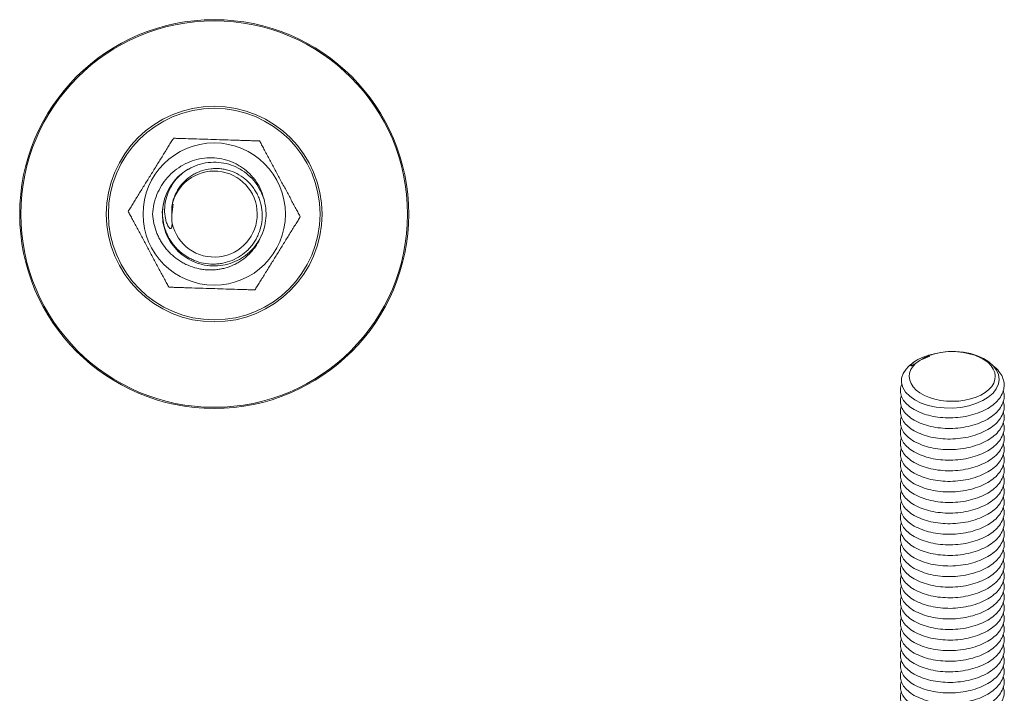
# Model space of a CAD drawing. Header units: millimetres. Extents: x 119 to 206, y 60 to 181.
# Tile 5 of 5: x 119 to 195, y 129 to 181. Entities that reach past the tile are written whole.
import ezdxf

# ---------------------------------------------------------------- set-up
doc = ezdxf.new("R2010")
doc.units = ezdxf.units.MM

msp = doc.modelspace()

# ---------------------------------------------------------------- linework, layer by layer
at = {"color": 7, "linetype": 'Continuous', "lineweight": 15}
for p, q in [((131.057, 165.835), (131.15, 166.648)), ((188.895, 154.666), (189.516, 154.92)), ((195.24, 152.595), (195.24, 152.677)), ((187.24, 152.269), (187.24, 152.187)), ((195.24, 151.779), (195.24, 151.86)), ((187.24, 151.452), (187.24, 151.37)), ((187.24, 150.636), (187.24, 150.554)), ((195.24, 150.962), (195.24, 151.044)), ((187.24, 149.819), (187.24, 149.737)), ((195.24, 150.146), (195.24, 150.227)), ((187.24, 149.002), (187.24, 148.921)), ((195.24, 149.329), (195.24, 149.411)), ((187.24, 148.186), (187.24, 148.104)), ((195.24, 148.513), (195.24, 148.594)), ((187.24, 147.369), (187.24, 147.288)), ((195.24, 147.696), (195.24, 147.778)), ((187.24, 146.553), (187.24, 146.471)), ((195.24, 146.879), (195.24, 146.961)), ((195.24, 146.063), (195.24, 146.145)), ((187.24, 145.736), (187.24, 145.655)), ((195.24, 145.246), (195.24, 145.328)), ((187.24, 144.92), (187.24, 144.838)), ((195.24, 144.43), (195.24, 144.511)), ((187.24, 144.103), (187.24, 144.022)), ((195.24, 143.613), (195.24, 143.695)), ((187.24, 143.287), (187.24, 143.205)), ((195.24, 142.797), (195.24, 142.878)), ((187.24, 142.47), (187.24, 142.388)), ((195.24, 141.98), (195.24, 142.062)), ((187.24, 141.654), (187.24, 141.572)), ((195.24, 141.164), (195.24, 141.245)), ((187.24, 140.837), (187.24, 140.755)), ((187.24, 140.021), (187.24, 139.939)), ((195.24, 140.347), (195.24, 140.429)), ((187.24, 139.204), (187.24, 139.122)), ((195.24, 139.531), (195.24, 139.612)), ((187.24, 138.387), (187.24, 138.306)), ((195.24, 138.714), (195.24, 138.796)), ((187.24, 137.571), (187.24, 137.489)), ((195.24, 137.897), (195.24, 137.979)), ((187.24, 136.754), (187.24, 136.673)), ((195.24, 137.081), (195.24, 137.163)), ((187.24, 135.938), (187.24, 135.856)), ((195.24, 136.264), (195.24, 136.346)), ((195.24, 135.448), (195.24, 135.53)), ((187.24, 135.121), (187.24, 135.04)), ((195.24, 134.631), (195.24, 134.713)), ((187.24, 134.305), (187.24, 134.223)), ((195.24, 133.815), (195.24, 133.896)), ((187.24, 133.488), (187.24, 133.407)), ((195.24, 132.998), (195.24, 133.08)), ((187.24, 132.672), (187.24, 132.59)), ((195.24, 132.182), (195.24, 132.263)), ((187.24, 131.855), (187.24, 131.773)), ((195.24, 131.365), (195.24, 131.447)), ((187.24, 131.039), (187.24, 130.957)), ((195.24, 130.549), (195.24, 130.63)), ((187.24, 130.222), (187.24, 130.14)), ((187.24, 129.405), (187.24, 129.324)), ((195.24, 129.732), (195.24, 129.814)), ((195.24, 128.916), (195.24, 128.997))]:
    msp.add_line(p, q, dxfattribs=at)
at = {"color": 142, "linetype": 'Continuous', "lineweight": 0, "true_color": 0x0080c0, "flags": 128}
for points in [[(132.394, 169.385), (132.325, 169.347), (132.033, 169.161)], [(133.769, 161.921), (133.803, 161.917), (134.325, 161.883)]]:
    msp.add_lwpolyline(points, dxfattribs=at)
at = {"color": 7, "linetype": 'Continuous', "lineweight": 15, "flags": 128}
for points in [[(187.72, 153.958), (187.68, 153.92), (187.456, 153.582), (187.334, 153.217), (187.325, 152.856), (187.429, 152.489), (187.637, 152.145), (187.958, 151.82), (188.355, 151.544), (188.845, 151.304), (189.385, 151.122), (189.991, 150.99), (190.613, 150.92), (191.27, 150.913), (191.892, 150.97), (192.51, 151.09), (193.067, 151.261), (193.585, 151.491), (194.02, 151.759), (194.383, 152.076), (194.637, 152.408), (194.798, 152.771), (194.852, 153.129), (194.803, 153.498), (194.655, 153.845), (194.401, 154.183), (194.071, 154.477), (193.649, 154.742), (193.182, 154.951), (192.648, 155.117), (192.093, 155.225), (191.499, 155.278), (190.931, 155.272), (190.358, 155.208), (189.852, 155.098), (189.374, 154.936), (189.374, 154.936)], [(189.374, 154.936), (189.785, 155.073), (190.226, 155.176), (190.688, 155.24), (191.161, 155.266), (191.636, 155.253), (192.103, 155.201), (192.552, 155.111), (192.974, 154.985), (193.36, 154.825), (193.703, 154.635), (193.995, 154.419), (194.231, 154.18), (194.406, 153.925), (194.515, 153.658), (194.558, 153.385), (194.532, 153.111), (194.439, 152.842), (194.28, 152.583), (194.059, 152.34), (193.779, 152.118), (193.448, 151.921), (193.072, 151.754), (192.658, 151.619), (192.215, 151.52), (191.751, 151.458), (191.278, 151.436), (190.803, 151.452), (190.338, 151.508), (189.891, 151.601), (189.471, 151.73), (189.088, 151.893), (188.75, 152.085), (188.462, 152.303), (188.231, 152.543), (188.062, 152.8), (187.958, 153.067), (187.921, 153.341), (187.953, 153.615), (188.052, 153.883), (188.216, 154.141), (188.442, 154.382)]]:
    msp.add_lwpolyline(points, dxfattribs=at)
at = {"color": 7, "linetype": 'Continuous', "lineweight": 15}
for radius in [15, 14.908, 8.319, 8.161, 5.488]:
    msp.add_circle((134.325, 165.883), radius, dxfattribs=at)
for radius, start, end in [(4, 124.95836, 160.24859), (3.319, 192.45613, 169.20714)]:
    msp.add_arc((134.325, 165.883), radius, start, end, dxfattribs=at)
for points, knots in [([(127.689, 166.092), (127.736, 166.167), (127.795, 166.264), (127.926, 166.474), (127.996, 166.587), (128.21, 166.932), (128.361, 167.176), (128.665, 167.666), (128.818, 167.913), (129.127, 168.411), (129.282, 168.661), (129.595, 169.166), (129.751, 169.417), (130.059, 169.913), (130.211, 170.159), (130.438, 170.525), (130.513, 170.646), (130.662, 170.886), (130.736, 171.006), (130.88, 171.238), (130.95, 171.351), (131.081, 171.562), (131.141, 171.659), (131.188, 171.734)], [0, 0, 0, 0, 0.0625, 0.0625, 0.125, 0.125, 0.25, 0.25, 0.375, 0.375, 0.5, 0.5, 0.625, 0.625, 0.75, 0.75, 0.8125, 0.8125, 0.875, 0.875, 0.9375, 0.9375, 1, 1, 1, 1]), ([(131.188, 171.734), (131.277, 171.731), (131.39, 171.728), (131.638, 171.72), (131.77, 171.716), (132.176, 171.703), (132.463, 171.694), (133.039, 171.676), (133.33, 171.667), (133.915, 171.648), (134.21, 171.639), (134.804, 171.62), (135.098, 171.611), (135.682, 171.593), (135.972, 171.584), (136.402, 171.57), (136.544, 171.565), (136.827, 171.557), (136.968, 171.552), (137.24, 171.544), (137.373, 171.539), (137.621, 171.532), (137.735, 171.528), (137.824, 171.525)], [0, 0, 0, 0, 0.0625, 0.0625, 0.125, 0.125, 0.25, 0.25, 0.375, 0.375, 0.5, 0.5, 0.625, 0.625, 0.75, 0.75, 0.8125, 0.8125, 0.875, 0.875, 0.9375, 0.9375, 1, 1, 1, 1]), ([(137.824, 171.525), (137.866, 171.447), (137.92, 171.347), (138.037, 171.128), (138.099, 171.012), (138.291, 170.654), (138.427, 170.401), (138.699, 169.893), (138.837, 169.637), (139.113, 169.12), (139.253, 168.86), (139.533, 168.337), (139.673, 168.077), (139.949, 167.562), (140.086, 167.307), (140.289, 166.928), (140.356, 166.802), (140.49, 166.553), (140.556, 166.429), (140.685, 166.188), (140.748, 166.071), (140.865, 165.852), (140.919, 165.752), (140.961, 165.673)], [0, 0, 0, 0, 0.0625, 0.0625, 0.125, 0.125, 0.25, 0.25, 0.375, 0.375, 0.5, 0.5, 0.625, 0.625, 0.75, 0.75, 0.8125, 0.8125, 0.875, 0.875, 0.9375, 0.9375, 1, 1, 1, 1]), ([(132.033, 169.161), (132.252, 169.296), (132.697, 169.572), (133.461, 169.814), (134.262, 169.91), (135.064, 169.84), (135.818, 169.62), (136.509, 169.263), (137.122, 168.778), (137.638, 168.172), (138.025, 167.47), (138.263, 166.715), (138.349, 165.941), (138.286, 165.165), (138.07, 164.403), (137.703, 163.691), (137.205, 163.069), (136.606, 162.567), (135.926, 162.19), (135.178, 161.948), (134.383, 161.856), (133.586, 161.925), (132.832, 162.145), (132.141, 162.502), (131.528, 162.987), (131.012, 163.594), (130.625, 164.295), (130.385, 165.05), (130.306, 165.823), (130.336, 166.45), (130.444, 166.798), (130.477, 166.902)], [0, 0, 0, 0, 0.034559, 0.070264, 0.106709, 0.142593, 0.177772, 0.211807, 0.246606, 0.282331, 0.318296, 0.353785, 0.388139, 0.422492, 0.457981, 0.493946, 0.529671, 0.56447, 0.598505, 0.633684, 0.669568, 0.705453, 0.740632, 0.774667, 0.809466, 0.845191, 0.881156, 0.916645, 0.950998, 0.985351, 1, 1, 1, 1]), ([(130.56, 167.234), (130.479, 166.997), (130.421, 166.756), (130.368, 166.388), (130.356, 166.265), (130.344, 166.016), (130.344, 165.89), (130.36, 165.516), (130.395, 165.271), (130.481, 164.909), (130.515, 164.79), (130.596, 164.553), (130.642, 164.436), (130.796, 164.096), (130.918, 163.882), (131.133, 163.577), (131.21, 163.478), (131.373, 163.288), (131.458, 163.197), (131.726, 162.939), (131.92, 162.785), (132.234, 162.581), (132.343, 162.517), (132.563, 162.402), (132.676, 162.35), (133.02, 162.211), (133.258, 162.14), (133.751, 162.045), (133.997, 162.022), (134.369, 162.023), (134.493, 162.029), (134.741, 162.054), (134.866, 162.073), (135.232, 162.146), (135.469, 162.218), (135.928, 162.408), (136.152, 162.527), (136.565, 162.801), (136.756, 162.958), (137.021, 163.223), (137.106, 163.317), (137.263, 163.509), (137.41, 163.709), (137.537, 163.922), (137.653, 164.142), (137.706, 164.256), (137.847, 164.603), (137.917, 164.841), (138.009, 165.329), (138.031, 165.581), (138.025, 166.078), (137.997, 166.324), (137.916, 166.689), (137.883, 166.811), (137.804, 167.047), (137.714, 167.279), (137.6, 167.499), (137.476, 167.714), (137.407, 167.819), (137.186, 168.123), (137.02, 168.307), (136.652, 168.64), (136.448, 168.79), (136.019, 169.041), (135.793, 169.143), (135.437, 169.261), (135.315, 169.294), (135.072, 169.346), (134.827, 169.385), (134.579, 169.398), (134.33, 169.397), (134.204, 169.39), (133.831, 169.349), (133.589, 169.296), (133.235, 169.178), (133.118, 169.132), (132.89, 169.027), (132.78, 168.969), (132.461, 168.779), (132.261, 168.63), (131.896, 168.284), (131.736, 168.095), (131.46, 167.682), (131.343, 167.457), (131.164, 166.993), (131.101, 166.753), (131.065, 166.504)], [0, 0, 0, 0, 0.03125, 0.03125, 0.046875, 0.046875, 0.0625, 0.0625, 0.09375, 0.09375, 0.109375, 0.109375, 0.125, 0.125, 0.15625, 0.15625, 0.171875, 0.171875, 0.1875, 0.1875, 0.21875, 0.21875, 0.234375, 0.234375, 0.25, 0.25, 0.28125, 0.28125, 0.3125, 0.3125, 0.328125, 0.328125, 0.34375, 0.34375, 0.375, 0.375, 0.40625, 0.40625, 0.4375, 0.4375, 0.453125, 0.453125, 0.46875, 0.484375, 0.484375, 0.5, 0.5, 0.53125, 0.53125, 0.5625, 0.5625, 0.59375, 0.59375, 0.609375, 0.609375, 0.625, 0.640625, 0.640625, 0.65625, 0.65625, 0.6875, 0.6875, 0.71875, 0.71875, 0.75, 0.75, 0.765625, 0.765625, 0.78125, 0.796875, 0.796875, 0.8125, 0.8125, 0.84375, 0.84375, 0.859375, 0.859375, 0.875, 0.875, 0.90625, 0.90625, 0.9375, 0.9375, 0.96875, 0.96875, 1, 1, 1, 1]), ([(131.085, 165.167), (131.079, 165.109), (131.074, 165.052), (131.063, 164.966), (131.059, 164.938), (131.048, 164.882), (131.042, 164.855), (131.027, 164.816), (131.021, 164.804), (131.006, 164.782), (130.997, 164.772), (130.974, 164.761), (130.961, 164.76), (130.936, 164.766), (130.924, 164.772), (130.89, 164.795), (130.87, 164.815), (130.834, 164.858), (130.818, 164.881), (130.772, 164.952), (130.745, 165.003), (130.697, 165.106), (130.675, 165.159), (130.618, 165.319), (130.588, 165.429), (130.517, 165.767), (130.498, 165.995), (130.503, 166.45), (130.528, 166.681), (130.621, 167.128), (130.688, 167.346), (130.819, 167.664), (130.868, 167.769), (130.975, 167.971), (131.032, 168.07), (131.218, 168.356), (131.359, 168.536), (131.675, 168.871), (131.847, 169.024), (132.033, 169.161)], [0, 0, 0, 0, 0.03125, 0.03125, 0.046875, 0.046875, 0.0625, 0.0625, 0.070312, 0.070312, 0.078125, 0.078125, 0.085937, 0.085937, 0.09375, 0.09375, 0.109375, 0.109375, 0.125, 0.125, 0.15625, 0.15625, 0.1875, 0.1875, 0.25, 0.25, 0.375, 0.375, 0.5, 0.5, 0.625, 0.625, 0.6875, 0.6875, 0.75, 0.75, 0.875, 0.875, 1, 1, 1, 1]), ([(130.826, 160.24), (130.784, 160.318), (130.73, 160.418), (130.613, 160.637), (130.55, 160.753), (130.359, 161.111), (130.223, 161.365), (129.951, 161.872), (129.813, 162.129), (129.536, 162.645), (129.397, 162.905), (129.116, 163.428), (128.977, 163.688), (128.701, 164.203), (128.564, 164.459), (128.361, 164.837), (128.294, 164.963), (128.16, 165.212), (128.093, 165.337), (127.965, 165.577), (127.902, 165.694), (127.784, 165.913), (127.731, 166.013), (127.689, 166.092)], [0, 0, 0, 0, 0.0625, 0.0625, 0.125, 0.125, 0.25, 0.25, 0.375, 0.375, 0.5, 0.5, 0.625, 0.625, 0.75, 0.75, 0.8125, 0.8125, 0.875, 0.875, 0.9375, 0.9375, 1, 1, 1, 1]), ([(137.834, 163.963), (137.732, 163.741), (137.612, 163.532), (137.405, 163.237), (137.332, 163.142), (137.176, 162.957), (137.094, 162.867), (136.836, 162.61), (136.651, 162.456), (136.355, 162.251), (136.253, 162.186), (136.043, 162.066), (135.935, 162.01), (135.605, 161.858), (135.378, 161.777), (135.03, 161.684), (134.912, 161.658), (134.674, 161.615), (134.553, 161.599), (134.192, 161.565), (133.952, 161.563), (133.592, 161.591), (133.472, 161.605), (133.233, 161.644), (133.113, 161.668), (132.762, 161.756), (132.534, 161.833), (132.203, 161.976), (132.094, 162.028), (131.88, 162.141), (131.774, 162.203), (131.469, 162.398), (131.278, 162.543), (131.009, 162.783), (130.923, 162.867), (130.756, 163.042), (130.676, 163.134), (130.448, 163.417), (130.312, 163.615), (130.131, 163.927), (130.075, 164.033), (129.971, 164.251), (129.923, 164.363), (129.705, 164.928), (129.603, 165.397), (129.575, 165.883)], [0, 0, 0, 0, 0.0625, 0.0625, 0.09375, 0.09375, 0.125, 0.125, 0.1875, 0.1875, 0.21875, 0.21875, 0.25, 0.25, 0.3125, 0.3125, 0.34375, 0.34375, 0.375, 0.375, 0.4375, 0.4375, 0.46875, 0.46875, 0.5, 0.5, 0.5625, 0.5625, 0.59375, 0.59375, 0.625, 0.625, 0.6875, 0.6875, 0.71875, 0.71875, 0.75, 0.75, 0.8125, 0.8125, 0.84375, 0.84375, 0.875, 0.875, 1, 1, 1, 1]), ([(140.961, 165.673), (140.914, 165.598), (140.854, 165.501), (140.724, 165.291), (140.654, 165.178), (140.44, 164.833), (140.289, 164.589), (139.985, 164.099), (139.832, 163.852), (139.523, 163.354), (139.368, 163.104), (139.055, 162.599), (138.899, 162.349), (138.591, 161.852), (138.439, 161.606), (138.212, 161.24), (138.137, 161.119), (137.988, 160.879), (137.913, 160.759), (137.77, 160.527), (137.7, 160.415), (137.569, 160.203), (137.509, 160.106), (137.462, 160.031)], [0, 0, 0, 0, 0.0625, 0.0625, 0.125, 0.125, 0.25, 0.25, 0.375, 0.375, 0.5, 0.5, 0.625, 0.625, 0.75, 0.75, 0.8125, 0.8125, 0.875, 0.875, 0.9375, 0.9375, 1, 1, 1, 1]), ([(137.462, 160.031), (137.373, 160.034), (137.26, 160.037), (137.012, 160.045), (136.88, 160.049), (136.474, 160.062), (136.187, 160.071), (135.611, 160.089), (135.32, 160.098), (134.735, 160.117), (134.44, 160.126), (133.846, 160.145), (133.552, 160.154), (132.967, 160.172), (132.678, 160.182), (132.248, 160.195), (132.106, 160.2), (131.823, 160.209), (131.682, 160.213), (131.409, 160.222), (131.277, 160.226), (131.028, 160.234), (130.915, 160.237), (130.826, 160.24)], [0, 0, 0, 0, 0.0625, 0.0625, 0.125, 0.125, 0.25, 0.25, 0.375, 0.375, 0.5, 0.5, 0.625, 0.625, 0.75, 0.75, 0.8125, 0.8125, 0.875, 0.875, 0.9375, 0.9375, 1, 1, 1, 1]), ([(188.442, 154.382), (188.394, 154.351), (188.311, 154.298), (188.206, 154.23), (188.137, 154.191), (188.1, 154.174), (188.078, 154.167), (188.06, 154.165), (188.045, 154.17), (188.038, 154.197), (188.08, 154.271), (188.185, 154.383), (188.38, 154.538), (188.672, 154.712), (189.076, 154.882), (189.429, 154.997), (189.655, 155.04), (189.714, 155.051)], [0, 0, 0, 0, 0.058814, 0.101422, 0.12286, 0.131446, 0.140113, 0.147756, 0.158559, 0.178636, 0.241634, 0.337629, 0.436162, 0.600765, 0.769884, 0.940384, 1, 1, 1, 1]), ([(188.334, 154.496), (188.259, 154.445), (188.081, 154.323), (187.854, 154.121), (187.72, 153.961), (187.661, 153.891)], [0, 0, 0, 0, 0.29085, 0.690293, 1, 1, 1, 1]), ([(188.515, 154.611), (188.481, 154.593), (188.426, 154.564), (188.378, 154.528), (188.36, 154.515)], [0, 0, 0, 0, 0.617494, 1, 1, 1, 1]), ([(194.441, 154.13), (194.475, 154.106), (194.681, 153.958), (194.932, 153.64), (195.176, 153.194), (195.264, 152.72), (195.201, 152.235), (194.979, 151.763), (194.613, 151.331), (194.126, 150.957), (193.533, 150.642), (192.842, 150.393), (192.078, 150.225), (191.287, 150.148), (190.508, 150.162), (189.76, 150.263), (189.06, 150.444), (188.434, 150.704), (187.919, 151.03), (187.541, 151.402), (187.303, 151.808), (187.222, 152.23), (187.241, 152.553), (187.337, 152.721), (187.355, 152.753)], [0, 0, 0, 0, 0.009773, 0.058788, 0.106209, 0.154695, 0.204471, 0.254582, 0.304029, 0.351894, 0.399758, 0.449206, 0.499316, 0.549093, 0.597578, 0.644999, 0.694014, 0.744013, 0.794011, 0.843027, 0.890448, 0.938933, 0.98871, 1, 1, 1, 1]), ([(195.181, 152.207), (195.206, 152.107), (195.27, 151.847), (195.197, 151.418), (194.98, 150.946), (194.613, 150.515), (194.127, 150.14), (193.533, 149.826), (192.842, 149.577), (192.078, 149.408), (191.287, 149.331), (190.508, 149.346), (189.76, 149.447), (189.06, 149.627), (188.434, 149.887), (187.918, 150.214), (187.542, 150.586), (187.302, 150.991), (187.226, 151.413), (187.231, 151.704), (187.305, 151.843), (187.305, 151.843)], [0, 0, 0, 0, 0.035831, 0.093366, 0.151288, 0.208443, 0.263768, 0.319094, 0.376249, 0.43417, 0.491705, 0.547748, 0.602561, 0.659217, 0.717009, 0.774801, 0.831456, 0.886269, 0.942312, 0.999848, 1, 1, 1, 1]), ([(195.181, 151.391), (195.206, 151.291), (195.27, 151.031), (195.197, 150.601), (194.98, 150.13), (194.613, 149.698), (194.127, 149.324), (193.533, 149.009), (192.842, 148.76), (192.078, 148.592), (191.287, 148.515), (190.508, 148.529), (189.76, 148.63), (189.06, 148.811), (188.434, 149.071), (187.918, 149.397), (187.542, 149.769), (187.302, 150.175), (187.226, 150.596), (187.231, 150.888), (187.305, 151.026), (187.305, 151.027)], [0, 0, 0, 0, 0.035831, 0.093366, 0.151288, 0.208443, 0.263768, 0.319094, 0.376249, 0.43417, 0.491705, 0.547748, 0.602561, 0.659217, 0.717009, 0.774801, 0.831456, 0.886269, 0.942312, 0.999848, 1, 1, 1, 1]), ([(195.181, 150.574), (195.206, 150.474), (195.27, 150.214), (195.197, 149.785), (194.98, 149.313), (194.613, 148.882), (194.127, 148.507), (193.533, 148.192), (192.842, 147.943), (192.078, 147.775), (191.287, 147.698), (190.508, 147.713), (189.76, 147.814), (189.06, 147.994), (188.434, 148.254), (187.918, 148.581), (187.542, 148.953), (187.302, 149.358), (187.226, 149.78), (187.231, 150.071), (187.305, 150.21), (187.305, 150.21)], [0, 0, 0, 0, 0.035831, 0.0933665, 0.1512876, 0.2084426, 0.2637681, 0.3190937, 0.3762487, 0.4341698, 0.4917053, 0.5477484, 0.6025613, 0.6592168, 0.7170088, 0.7748007, 0.8314562, 0.8862691, 0.9423122, 0.9998477, 1, 1, 1, 1]), ([(195.181, 149.757), (195.206, 149.658), (195.27, 149.398), (195.197, 148.968), (194.98, 148.497), (194.613, 148.065), (194.127, 147.691), (193.533, 147.376), (192.842, 147.127), (192.078, 146.959), (191.287, 146.882), (190.508, 146.896), (189.76, 146.997), (189.06, 147.178), (188.434, 147.438), (187.918, 147.764), (187.542, 148.136), (187.302, 148.542), (187.226, 148.963), (187.231, 149.255), (187.305, 149.393), (187.305, 149.394)], [0, 0, 0, 0, 0.035831, 0.093366, 0.151288, 0.208443, 0.263768, 0.319094, 0.376249, 0.43417, 0.491705, 0.547748, 0.602561, 0.659217, 0.717009, 0.774801, 0.831456, 0.886269, 0.942312, 0.999848, 1, 1, 1, 1]), ([(195.181, 148.941), (195.206, 148.841), (195.27, 148.581), (195.197, 148.152), (194.98, 147.68), (194.613, 147.249), (194.127, 146.874), (193.533, 146.559), (192.842, 146.31), (192.078, 146.142), (191.287, 146.065), (190.508, 146.08), (189.76, 146.181), (189.06, 146.361), (188.434, 146.621), (187.918, 146.948), (187.542, 147.319), (187.302, 147.725), (187.226, 148.146), (187.231, 148.438), (187.305, 148.577), (187.305, 148.577)], [0, 0, 0, 0, 0.035831, 0.093366, 0.151288, 0.208443, 0.263768, 0.319094, 0.376249, 0.43417, 0.491705, 0.547748, 0.602561, 0.659217, 0.717009, 0.774801, 0.831456, 0.886269, 0.942312, 0.999848, 1, 1, 1, 1]), ([(195.181, 148.124), (195.206, 148.025), (195.27, 147.765), (195.197, 147.335), (194.98, 146.864), (194.613, 146.432), (194.127, 146.057), (193.533, 145.743), (192.842, 145.494), (192.078, 145.326), (191.287, 145.248), (190.508, 145.263), (189.76, 145.364), (189.06, 145.545), (188.434, 145.805), (187.918, 146.131), (187.542, 146.503), (187.302, 146.909), (187.226, 147.33), (187.231, 147.622), (187.305, 147.76), (187.305, 147.76)], [0, 0, 0, 0, 0.035831, 0.093366, 0.151288, 0.208443, 0.263768, 0.319094, 0.376249, 0.43417, 0.491705, 0.547748, 0.602561, 0.659217, 0.717009, 0.774801, 0.831456, 0.886269, 0.942312, 0.999848, 1, 1, 1, 1]), ([(195.181, 147.308), (195.206, 147.208), (195.27, 146.948), (195.197, 146.519), (194.98, 146.047), (194.613, 145.616), (194.127, 145.241), (193.533, 144.926), (192.842, 144.677), (192.078, 144.509), (191.287, 144.432), (190.508, 144.446), (189.76, 144.547), (189.06, 144.728), (188.434, 144.988), (187.918, 145.314), (187.542, 145.686), (187.302, 146.092), (187.226, 146.513), (187.231, 146.805), (187.305, 146.944), (187.305, 146.944)], [0, 0, 0, 0, 0.035831, 0.093366, 0.151288, 0.208443, 0.263768, 0.319094, 0.376249, 0.43417, 0.491705, 0.547748, 0.602561, 0.659217, 0.717009, 0.774801, 0.831456, 0.886269, 0.942312, 0.999848, 1, 1, 1, 1]), ([(195.181, 146.491), (195.206, 146.391), (195.27, 146.131), (195.197, 145.702), (194.98, 145.231), (194.613, 144.799), (194.127, 144.424), (193.533, 144.11), (192.842, 143.861), (192.078, 143.692), (191.287, 143.615), (190.508, 143.63), (189.76, 143.731), (189.06, 143.912), (188.434, 144.172), (187.918, 144.498), (187.542, 144.87), (187.302, 145.275), (187.226, 145.697), (187.231, 145.988), (187.305, 146.127), (187.305, 146.127)], [0, 0, 0, 0, 0.035831, 0.093366, 0.151288, 0.208443, 0.263768, 0.319094, 0.376249, 0.43417, 0.491705, 0.547748, 0.602561, 0.659217, 0.717009, 0.774801, 0.831456, 0.886269, 0.942312, 0.999848, 1, 1, 1, 1]), ([(195.181, 145.675), (195.206, 145.575), (195.27, 145.315), (195.197, 144.886), (194.98, 144.414), (194.613, 143.983), (194.127, 143.608), (193.533, 143.293), (192.842, 143.044), (192.078, 142.876), (191.287, 142.799), (190.508, 142.813), (189.76, 142.914), (189.06, 143.095), (188.434, 143.355), (187.918, 143.681), (187.542, 144.053), (187.302, 144.459), (187.226, 144.88), (187.231, 145.172), (187.305, 145.31), (187.305, 145.311)], [0, 0, 0, 0, 0.035831, 0.093366, 0.151288, 0.208443, 0.263768, 0.319094, 0.376249, 0.43417, 0.491705, 0.547748, 0.602561, 0.659217, 0.717009, 0.774801, 0.831456, 0.886269, 0.942312, 0.999848, 1, 1, 1, 1]), ([(195.181, 144.858), (195.206, 144.758), (195.27, 144.498), (195.197, 144.069), (194.98, 143.598), (194.613, 143.166), (194.127, 142.791), (193.533, 142.477), (192.842, 142.228), (192.078, 142.059), (191.287, 141.982), (190.508, 141.997), (189.76, 142.098), (189.06, 142.279), (188.434, 142.539), (187.918, 142.865), (187.542, 143.237), (187.302, 143.642), (187.226, 144.064), (187.231, 144.355), (187.305, 144.494), (187.305, 144.494)], [0, 0, 0, 0, 0.035831, 0.0933665, 0.1512876, 0.2084426, 0.2637681, 0.3190937, 0.3762487, 0.4341698, 0.4917053, 0.5477484, 0.6025613, 0.6592168, 0.7170088, 0.7748007, 0.8314562, 0.8862691, 0.9423122, 0.9998477, 1, 1, 1, 1]), ([(195.181, 144.042), (195.206, 143.942), (195.27, 143.682), (195.197, 143.252), (194.98, 142.781), (194.613, 142.349), (194.127, 141.975), (193.533, 141.66), (192.842, 141.411), (192.078, 141.243), (191.287, 141.166), (190.508, 141.18), (189.76, 141.281), (189.06, 141.462), (188.434, 141.722), (187.918, 142.048), (187.542, 142.42), (187.302, 142.826), (187.226, 143.247), (187.231, 143.539), (187.305, 143.677), (187.305, 143.678)], [0, 0, 0, 0, 0.035831, 0.093366, 0.151288, 0.208443, 0.263768, 0.319094, 0.376249, 0.43417, 0.491705, 0.547748, 0.602561, 0.659217, 0.717009, 0.774801, 0.831456, 0.886269, 0.942312, 0.999848, 1, 1, 1, 1]), ([(195.181, 143.225), (195.206, 143.125), (195.27, 142.865), (195.197, 142.436), (194.98, 141.965), (194.613, 141.533), (194.127, 141.158), (193.533, 140.844), (192.842, 140.595), (192.078, 140.426), (191.287, 140.349), (190.508, 140.364), (189.76, 140.465), (189.06, 140.646), (188.434, 140.905), (187.918, 141.232), (187.542, 141.604), (187.302, 142.009), (187.226, 142.431), (187.231, 142.722), (187.305, 142.861), (187.305, 142.861)], [0, 0, 0, 0, 0.035831, 0.093366, 0.151288, 0.208443, 0.263768, 0.319094, 0.376249, 0.43417, 0.491705, 0.547748, 0.602561, 0.659217, 0.717009, 0.774801, 0.831456, 0.886269, 0.942312, 0.999848, 1, 1, 1, 1]), ([(195.181, 142.409), (195.206, 142.309), (195.27, 142.049), (195.197, 141.619), (194.98, 141.148), (194.613, 140.716), (194.127, 140.342), (193.533, 140.027), (192.842, 139.778), (192.078, 139.61), (191.287, 139.533), (190.508, 139.547), (189.76, 139.648), (189.06, 139.829), (188.434, 140.089), (187.918, 140.415), (187.542, 140.787), (187.302, 141.193), (187.226, 141.614), (187.231, 141.906), (187.305, 142.044), (187.305, 142.045)], [0, 0, 0, 0, 0.035831, 0.093366, 0.151288, 0.208443, 0.263768, 0.319094, 0.376249, 0.43417, 0.491705, 0.547748, 0.602561, 0.659217, 0.717009, 0.774801, 0.831456, 0.886269, 0.942312, 0.999848, 1, 1, 1, 1]), ([(195.181, 141.592), (195.206, 141.492), (195.27, 141.232), (195.197, 140.803), (194.98, 140.331), (194.613, 139.9), (194.127, 139.525), (193.533, 139.21), (192.842, 138.961), (192.078, 138.793), (191.287, 138.716), (190.508, 138.731), (189.76, 138.832), (189.06, 139.012), (188.434, 139.272), (187.918, 139.599), (187.542, 139.971), (187.302, 140.376), (187.226, 140.798), (187.231, 141.089), (187.305, 141.228), (187.305, 141.228)], [0, 0, 0, 0, 0.035831, 0.093366, 0.151288, 0.208443, 0.263768, 0.319094, 0.376249, 0.43417, 0.491705, 0.547748, 0.602561, 0.659217, 0.717009, 0.774801, 0.831456, 0.886269, 0.942312, 0.999848, 1, 1, 1, 1]), ([(195.181, 140.776), (195.206, 140.676), (195.27, 140.416), (195.197, 139.986), (194.98, 139.515), (194.613, 139.083), (194.127, 138.709), (193.533, 138.394), (192.842, 138.145), (192.078, 137.977), (191.287, 137.9), (190.508, 137.914), (189.76, 138.015), (189.06, 138.196), (188.434, 138.456), (187.918, 138.782), (187.542, 139.154), (187.302, 139.56), (187.226, 139.981), (187.231, 140.273), (187.305, 140.411), (187.305, 140.412)], [0, 0, 0, 0, 0.035831, 0.093366, 0.151288, 0.208443, 0.263768, 0.319094, 0.376249, 0.43417, 0.491705, 0.547748, 0.602561, 0.659217, 0.717009, 0.774801, 0.831456, 0.886269, 0.942312, 0.999848, 1, 1, 1, 1]), ([(195.181, 139.959), (195.206, 139.859), (195.27, 139.599), (195.197, 139.17), (194.98, 138.698), (194.613, 138.267), (194.127, 137.892), (193.533, 137.577), (192.842, 137.328), (192.078, 137.16), (191.287, 137.083), (190.508, 137.098), (189.76, 137.199), (189.06, 137.379), (188.434, 137.639), (187.918, 137.966), (187.542, 138.338), (187.302, 138.743), (187.226, 139.164), (187.231, 139.456), (187.305, 139.595), (187.305, 139.595)], [0, 0, 0, 0, 0.035831, 0.0933665, 0.1512876, 0.2084426, 0.2637681, 0.3190937, 0.3762487, 0.4341698, 0.4917053, 0.5477484, 0.6025613, 0.6592168, 0.7170088, 0.7748007, 0.8314562, 0.8862691, 0.9423122, 0.9998477, 1, 1, 1, 1]), ([(195.181, 139.142), (195.206, 139.043), (195.27, 138.783), (195.197, 138.353), (194.98, 137.882), (194.613, 137.45), (194.127, 137.076), (193.533, 136.761), (192.842, 136.512), (192.078, 136.344), (191.287, 136.267), (190.508, 136.281), (189.76, 136.382), (189.06, 136.563), (188.434, 136.823), (187.918, 137.149), (187.542, 137.521), (187.302, 137.927), (187.226, 138.348), (187.231, 138.64), (187.305, 138.778), (187.305, 138.778)], [0, 0, 0, 0, 0.035831, 0.093366, 0.151288, 0.208443, 0.263768, 0.319094, 0.376249, 0.43417, 0.491705, 0.547748, 0.602561, 0.659217, 0.717009, 0.774801, 0.831456, 0.886269, 0.942312, 0.999848, 1, 1, 1, 1]), ([(195.181, 138.326), (195.206, 138.226), (195.27, 137.966), (195.197, 137.537), (194.98, 137.065), (194.613, 136.634), (194.127, 136.259), (193.533, 135.944), (192.842, 135.695), (192.078, 135.527), (191.287, 135.45), (190.508, 135.464), (189.76, 135.566), (189.06, 135.746), (188.434, 136.006), (187.918, 136.332), (187.542, 136.704), (187.302, 137.11), (187.226, 137.531), (187.231, 137.823), (187.305, 137.962), (187.305, 137.962)], [0, 0, 0, 0, 0.035831, 0.093366, 0.151288, 0.208443, 0.263768, 0.319094, 0.376249, 0.43417, 0.491705, 0.547748, 0.602561, 0.659217, 0.717009, 0.774801, 0.831456, 0.886269, 0.942312, 0.999848, 1, 1, 1, 1]), ([(195.181, 137.509), (195.206, 137.41), (195.27, 137.149), (195.197, 136.72), (194.98, 136.249), (194.613, 135.817), (194.127, 135.442), (193.533, 135.128), (192.842, 134.879), (192.078, 134.711), (191.287, 134.633), (190.508, 134.648), (189.76, 134.749), (189.06, 134.93), (188.434, 135.19), (187.918, 135.516), (187.542, 135.888), (187.302, 136.294), (187.226, 136.715), (187.231, 137.006), (187.305, 137.145), (187.305, 137.145)], [0, 0, 0, 0, 0.035831, 0.093366, 0.151288, 0.208443, 0.263768, 0.319094, 0.376249, 0.43417, 0.491705, 0.547748, 0.602561, 0.659217, 0.717009, 0.774801, 0.831456, 0.886269, 0.942312, 0.999848, 1, 1, 1, 1]), ([(195.181, 136.693), (195.206, 136.593), (195.27, 136.333), (195.197, 135.904), (194.98, 135.432), (194.613, 135.001), (194.127, 134.626), (193.533, 134.311), (192.842, 134.062), (192.078, 133.894), (191.287, 133.817), (190.508, 133.831), (189.76, 133.932), (189.06, 134.113), (188.434, 134.373), (187.918, 134.699), (187.542, 135.071), (187.302, 135.477), (187.226, 135.898), (187.231, 136.19), (187.305, 136.329), (187.305, 136.329)], [0, 0, 0, 0, 0.035831, 0.093366, 0.151288, 0.208443, 0.263768, 0.319094, 0.376249, 0.43417, 0.491705, 0.547748, 0.602561, 0.659217, 0.717009, 0.774801, 0.831456, 0.886269, 0.942312, 0.999848, 1, 1, 1, 1]), ([(195.181, 135.876), (195.206, 135.776), (195.27, 135.516), (195.197, 135.087), (194.98, 134.616), (194.613, 134.184), (194.127, 133.809), (193.533, 133.495), (192.842, 133.246), (192.078, 133.077), (191.287, 133), (190.508, 133.015), (189.76, 133.116), (189.06, 133.297), (188.434, 133.557), (187.918, 133.883), (187.542, 134.255), (187.302, 134.66), (187.226, 135.082), (187.231, 135.373), (187.305, 135.512), (187.305, 135.512)], [0, 0, 0, 0, 0.035831, 0.093366, 0.151288, 0.208443, 0.263768, 0.319094, 0.376249, 0.43417, 0.491705, 0.547748, 0.602561, 0.659217, 0.717009, 0.774801, 0.831456, 0.886269, 0.942312, 0.999848, 1, 1, 1, 1]), ([(195.181, 135.06), (195.206, 134.96), (195.27, 134.7), (195.197, 134.271), (194.98, 133.799), (194.613, 133.367), (194.127, 132.993), (193.533, 132.678), (192.842, 132.429), (192.078, 132.261), (191.287, 132.184), (190.508, 132.198), (189.76, 132.299), (189.06, 132.48), (188.434, 132.74), (187.918, 133.066), (187.542, 133.438), (187.302, 133.844), (187.226, 134.265), (187.231, 134.557), (187.305, 134.695), (187.305, 134.696)], [0, 0, 0, 0, 0.035831, 0.093366, 0.151288, 0.208443, 0.263768, 0.319094, 0.376249, 0.43417, 0.491705, 0.547748, 0.602561, 0.659217, 0.717009, 0.774801, 0.831456, 0.886269, 0.942312, 0.999848, 1, 1, 1, 1]), ([(195.181, 134.243), (195.206, 134.143), (195.27, 133.883), (195.197, 133.454), (194.98, 132.983), (194.613, 132.551), (194.127, 132.176), (193.533, 131.862), (192.842, 131.613), (192.078, 131.444), (191.287, 131.367), (190.508, 131.382), (189.76, 131.483), (189.06, 131.664), (188.434, 131.924), (187.918, 132.25), (187.542, 132.622), (187.302, 133.027), (187.226, 133.449), (187.231, 133.74), (187.305, 133.879), (187.305, 133.879)], [0, 0, 0, 0, 0.035831, 0.093366, 0.151288, 0.208443, 0.263768, 0.319094, 0.376249, 0.43417, 0.491705, 0.547748, 0.602561, 0.659217, 0.717009, 0.774801, 0.831456, 0.886269, 0.942312, 0.999848, 1, 1, 1, 1]), ([(195.181, 133.427), (195.206, 133.327), (195.27, 133.067), (195.197, 132.637), (194.98, 132.166), (194.613, 131.734), (194.127, 131.36), (193.533, 131.045), (192.842, 130.796), (192.078, 130.628), (191.287, 130.551), (190.508, 130.565), (189.76, 130.666), (189.06, 130.847), (188.434, 131.107), (187.918, 131.433), (187.542, 131.805), (187.302, 132.211), (187.226, 132.632), (187.231, 132.924), (187.305, 133.062), (187.305, 133.063)], [0, 0, 0, 0, 0.035831, 0.093366, 0.151288, 0.208443, 0.263768, 0.319094, 0.376249, 0.43417, 0.491705, 0.547748, 0.602561, 0.659217, 0.717009, 0.774801, 0.831456, 0.886269, 0.942312, 0.999848, 1, 1, 1, 1]), ([(195.181, 132.61), (195.206, 132.51), (195.27, 132.25), (195.197, 131.821), (194.98, 131.349), (194.613, 130.918), (194.127, 130.543), (193.533, 130.229), (192.842, 129.98), (192.078, 129.811), (191.287, 129.734), (190.508, 129.749), (189.76, 129.85), (189.06, 130.03), (188.434, 130.29), (187.918, 130.617), (187.542, 130.989), (187.302, 131.394), (187.226, 131.816), (187.231, 132.107), (187.305, 132.246), (187.305, 132.246)], [0, 0, 0, 0, 0.035831, 0.093366, 0.151288, 0.208443, 0.263768, 0.319094, 0.376249, 0.43417, 0.491705, 0.547748, 0.602561, 0.659217, 0.717009, 0.774801, 0.831456, 0.886269, 0.942312, 0.999848, 1, 1, 1, 1]), ([(195.181, 131.794), (195.206, 131.694), (195.27, 131.434), (195.197, 131.004), (194.98, 130.533), (194.613, 130.101), (194.127, 129.727), (193.533, 129.412), (192.842, 129.163), (192.078, 128.995), (191.287, 128.918), (190.508, 128.932), (189.76, 129.033), (189.06, 129.214), (188.434, 129.474), (187.918, 129.8), (187.542, 130.172), (187.302, 130.578), (187.226, 130.999), (187.231, 131.291), (187.305, 131.429), (187.305, 131.43)], [0, 0, 0, 0, 0.035831, 0.093366, 0.151288, 0.208443, 0.263768, 0.319094, 0.376249, 0.43417, 0.491705, 0.547748, 0.602561, 0.659217, 0.717009, 0.774801, 0.831456, 0.886269, 0.942312, 0.999848, 1, 1, 1, 1]), ([(195.181, 130.977), (195.206, 130.877), (195.27, 130.617), (195.197, 130.188), (194.98, 129.716), (194.613, 129.285), (194.127, 128.91), (193.533, 128.595), (192.842, 128.346), (192.078, 128.178), (191.287, 128.101), (190.508, 128.116), (189.76, 128.217), (189.06, 128.397), (188.434, 128.657), (187.918, 128.984), (187.542, 129.356), (187.302, 129.761), (187.226, 130.183), (187.231, 130.474), (187.305, 130.613), (187.305, 130.613)], [0, 0, 0, 0, 0.035831, 0.093366, 0.151288, 0.208443, 0.263768, 0.319094, 0.376249, 0.43417, 0.491705, 0.547748, 0.602561, 0.659217, 0.717009, 0.774801, 0.831456, 0.886269, 0.942312, 0.999848, 1, 1, 1, 1]), ([(195.181, 130.16), (195.206, 130.061), (195.27, 129.801), (195.197, 129.371), (194.98, 128.9), (194.613, 128.468), (194.127, 128.094), (193.533, 127.779), (192.842, 127.53), (192.078, 127.362), (191.287, 127.285), (190.508, 127.299), (189.76, 127.4), (189.06, 127.581), (188.434, 127.841), (187.918, 128.167), (187.542, 128.539), (187.302, 128.945), (187.226, 129.366), (187.231, 129.658), (187.305, 129.796), (187.305, 129.797)], [0, 0, 0, 0, 0.035831, 0.0933665, 0.1512876, 0.2084426, 0.2637681, 0.3190937, 0.3762487, 0.4341698, 0.4917053, 0.5477484, 0.6025613, 0.6592168, 0.7170088, 0.7748007, 0.8314562, 0.8862691, 0.9423122, 0.9998477, 1, 1, 1, 1]), ([(195.181, 129.344), (195.206, 129.244), (195.27, 128.984), (195.197, 128.555), (194.98, 128.083), (194.613, 127.652), (194.127, 127.277), (193.533, 126.962), (192.842, 126.713), (192.078, 126.545), (191.287, 126.468), (190.508, 126.483), (189.76, 126.584), (189.06, 126.764), (188.434, 127.024), (187.918, 127.351), (187.542, 127.723), (187.302, 128.128), (187.226, 128.549), (187.231, 128.841), (187.305, 128.98), (187.305, 128.98)], [0, 0, 0, 0, 0.035831, 0.093366, 0.151288, 0.208443, 0.263768, 0.319094, 0.376249, 0.43417, 0.491705, 0.547748, 0.602561, 0.659217, 0.717009, 0.774801, 0.831456, 0.886269, 0.942312, 0.999848, 1, 1, 1, 1])]:
    msp.add_open_spline(points, degree=3, knots=knots, dxfattribs=at)
at = {"color": 142, "linetype": 'Continuous', "lineweight": 0, "true_color": 0x0080c0}
msp.add_open_spline([(129.575, 165.883), (129.603, 166.403), (129.715, 166.904), (130.009, 167.627), (130.126, 167.858), (130.396, 168.295), (130.548, 168.502), (130.891, 168.894), (131.078, 169.073), (131.477, 169.395), (131.69, 169.539), (132.145, 169.791), (132.382, 169.897), (132.867, 170.065), (133.117, 170.129), (133.631, 170.211), (133.889, 170.229), (134.402, 170.218), (134.659, 170.19), (135.169, 170.087), (135.416, 170.013), (135.774, 169.87), (135.892, 169.817), (136.122, 169.7), (136.235, 169.635), (136.564, 169.427), (136.768, 169.269), (137.05, 169.006), (137.14, 168.913), (137.312, 168.72), (137.394, 168.618), (137.624, 168.305), (137.756, 168.084), (137.976, 167.618), (138.065, 167.372), (138.129, 167.119)], degree=3, knots=[0, 0, 0, 0, 0.125, 0.125, 0.1875, 0.1875, 0.25, 0.25, 0.3125, 0.3125, 0.375, 0.375, 0.4375, 0.4375, 0.5, 0.5, 0.5625, 0.5625, 0.625, 0.625, 0.6875, 0.6875, 0.71875, 0.71875, 0.75, 0.75, 0.8125, 0.8125, 0.84375, 0.84375, 0.875, 0.875, 0.9375, 0.9375, 1, 1, 1, 1], dxfattribs=at)
at = {"color": 7, "linetype": 'Continuous', "lineweight": 15}
for points in [[(131.065, 166.504), (131.041, 166.284), (131.037, 166.059), (131.057, 165.835)], [(131.057, 165.835), (131.044, 165.61), (131.053, 165.388), (131.085, 165.167)], [(189.374, 154.936), (189.201, 154.856), (189.04, 154.765), (188.895, 154.666)], [(188.895, 154.666), (188.727, 154.58), (188.576, 154.485), (188.442, 154.382)]]:
    msp.add_open_spline(points, degree=3, dxfattribs=at)

doc.saveas('drawing.dxf')
